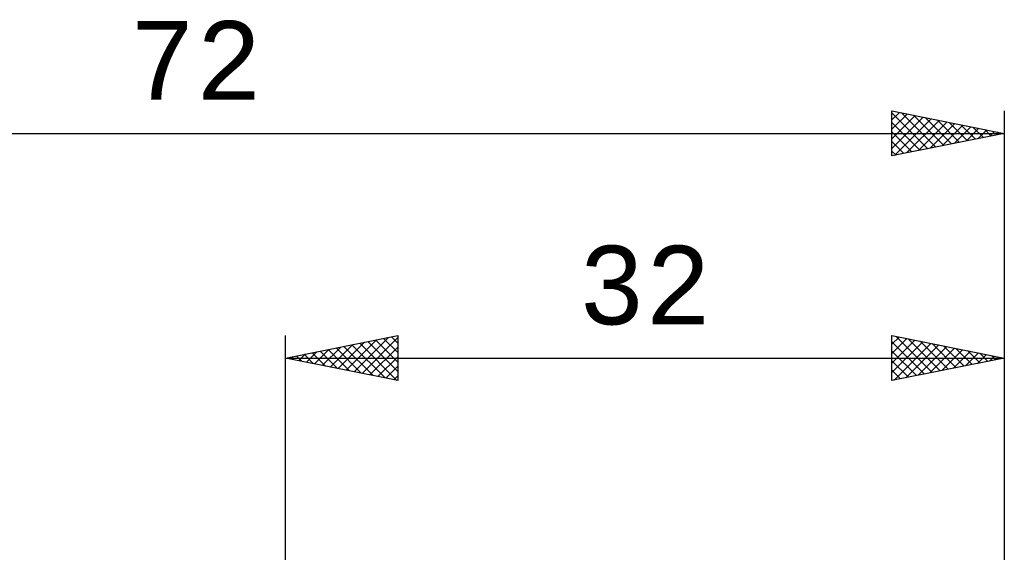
# Model space of a CAD drawing. Header units: millimetres. Extents: x -57 to 83, y -39 to 42.
# Tile 6 of 8: x -12 to 32, y 18 to 42. Entities that reach past the tile are written whole.
import ezdxf
from ezdxf.enums import TextEntityAlignment as Align

# ---------------------------------------------------------------- set-up
doc = ezdxf.new("R2010")
doc.units = ezdxf.units.MM
doc.header["$LTSCALE"] = 4.8
doc.layers.add('2', color=7, linetype='CONTINUOUS')
doc.layers.add('SK2', color=7, linetype='CONTINUOUS')
doc.styles.get("Standard").update_dxf_attribs({"font": 'Monospac821 BT'})

msp = doc.modelspace()

# ---------------------------------------------------------------- linework, layer by layer
at = {"layer": '2', "color": 7, "linetype": 'CONTINUOUS', "lineweight": 25}
for p, q in [((0, 0), (0, 28)), ((0, 27), (5, 28)), ((2.347, 26.531), (3.521, 27.704)), ((2.701, 26.46), (4.052, 27.81)), ((3.055, 26.389), (4.582, 27.916)), ((3.309, 27.662), (4.964, 26.007)), ((3.408, 26.318), (5, 27.91)), ((3.663, 27.733), (5, 26.396)), ((4.017, 27.803), (5, 26.82)), ((4.37, 27.874), (5, 27.244)), ((4.724, 27.945), (5, 27.668)), ((5, 28), (5, 26)), ((27, 26), (27, 28)), ((27, 28), (32, 27)), ((27, 27.623), (27.314, 27.937)), ((27, 27.199), (27.667, 27.867)), ((27, 26.775), (28.021, 27.796)), ((27, 27.73), (28.442, 26.288)), ((27, 26.351), (28.375, 27.725)), ((27.092, 26.018), (28.728, 27.654)), ((27.193, 27.961), (28.795, 26.359)), ((27.723, 27.855), (29.149, 26.43)), ((28.254, 27.749), (29.502, 26.5)), ((28.784, 27.643), (29.856, 26.571)), ((32, 28), (32, 5)), ((0.933, 26.813), (1.4, 27.28)), ((1.188, 27.238), (1.782, 26.644)), ((1.287, 26.743), (1.93, 27.386)), ((1.542, 27.308), (2.312, 26.538)), ((1.64, 26.672), (2.461, 27.492)), ((1.895, 27.379), (2.843, 26.431)), ((1.994, 26.601), (2.991, 27.598)), ((2.249, 27.45), (3.373, 26.325)), ((2.602, 27.52), (3.903, 26.219)), ((2.956, 27.591), (4.434, 26.113)), ((3.762, 26.248), (5, 27.486)), ((27, 27.306), (28.088, 26.218)), ((27.622, 26.124), (29.082, 27.584)), ((28.153, 26.231), (29.435, 27.513)), ((28.683, 26.337), (29.789, 27.442)), ((29.213, 26.443), (30.142, 27.372)), ((29.314, 27.537), (30.209, 26.642)), ((29.744, 26.549), (30.496, 27.301)), ((29.845, 27.431), (30.563, 26.713)), ((30.274, 26.655), (30.849, 27.23)), ((30.375, 27.325), (30.917, 26.783)), ((30.905, 27.219), (31.27, 26.854)), ((0, 27), (32, 27)), ((5, 26), (0, 27)), ((0.127, 27.025), (0.191, 26.962)), ((0.226, 26.955), (0.339, 27.068)), ((0.481, 27.096), (0.721, 26.856)), ((0.58, 26.884), (0.87, 27.174)), ((0.835, 27.167), (1.252, 26.75)), ((4.115, 26.177), (5, 27.062)), ((32, 27), (27, 26)), ((27, 26.882), (27.735, 26.147)), ((30.804, 26.761), (31.203, 27.159)), ((31.335, 26.867), (31.557, 27.089)), ((31.436, 27.113), (31.624, 26.925)), ((31.865, 26.973), (31.91, 27.018)), ((31.966, 27.007), (31.977, 26.995)), ((4.469, 26.106), (5, 26.637)), ((27, 26.457), (27.381, 26.076)), ((4.822, 26.036), (5, 26.213)), ((27, 26.033), (27.028, 26.006))]:
    msp.add_line(p, q, dxfattribs=at)
at = {"layer": 'SK2', "color": 7, "linetype": 'CONTINUOUS', "lineweight": 25}
for p, q in [((27, 36), (27, 38)), ((27, 38), (32, 37)), ((27, 37.607), (27.328, 37.934)), ((27, 37.912), (28.594, 36.319)), ((27, 37.182), (27.681, 37.864)), ((27, 36.758), (28.035, 37.793)), ((27, 36.334), (28.388, 37.722)), ((27.421, 37.916), (28.947, 36.389)), ((27.951, 37.81), (29.301, 36.46)), ((28.481, 37.704), (29.654, 36.531)), ((32, 38), (32, 0)), ((27, 37.488), (28.24, 36.248)), ((27.113, 36.023), (28.742, 37.652)), ((27.643, 36.129), (29.096, 37.581)), ((28.174, 36.235), (29.449, 37.51)), ((28.704, 36.341), (29.803, 37.439)), ((29.012, 37.598), (30.008, 36.602)), ((29.234, 36.447), (30.156, 37.369)), ((29.542, 37.492), (30.361, 36.672)), ((29.765, 36.553), (30.51, 37.298)), ((30.072, 37.386), (30.715, 36.743)), ((30.603, 37.279), (31.069, 36.814)), ((-40, 37), (32, 37)), ((27, 37.064), (27.887, 36.177)), ((32, 37), (27, 36)), ((30.295, 36.659), (30.863, 37.227)), ((30.825, 36.765), (31.217, 37.157)), ((31.133, 37.173), (31.422, 36.884)), ((31.356, 36.871), (31.57, 37.086)), ((31.663, 37.067), (31.776, 36.955)), ((31.886, 36.977), (31.924, 37.015)), ((27, 36.64), (27.533, 36.107)), ((27, 36.215), (27.179, 36.036))]:
    msp.add_line(p, q, dxfattribs=at)

# ---------------------------------------------------------------- texts
at = {"layer": '2', "color": 7, "linetype": 'CONTINUOUS', "lineweight": 25}
msp.add_text('32', height=3.5, dxfattribs=at).set_placement((16, 28.5), align=Align.CENTER)
at = {"layer": 'SK2', "color": 7, "linetype": 'CONTINUOUS', "lineweight": 25}
msp.add_text('72', height=3.5, dxfattribs=at).set_placement((-4, 38.5), align=Align.CENTER)

doc.saveas('drawing.dxf')
